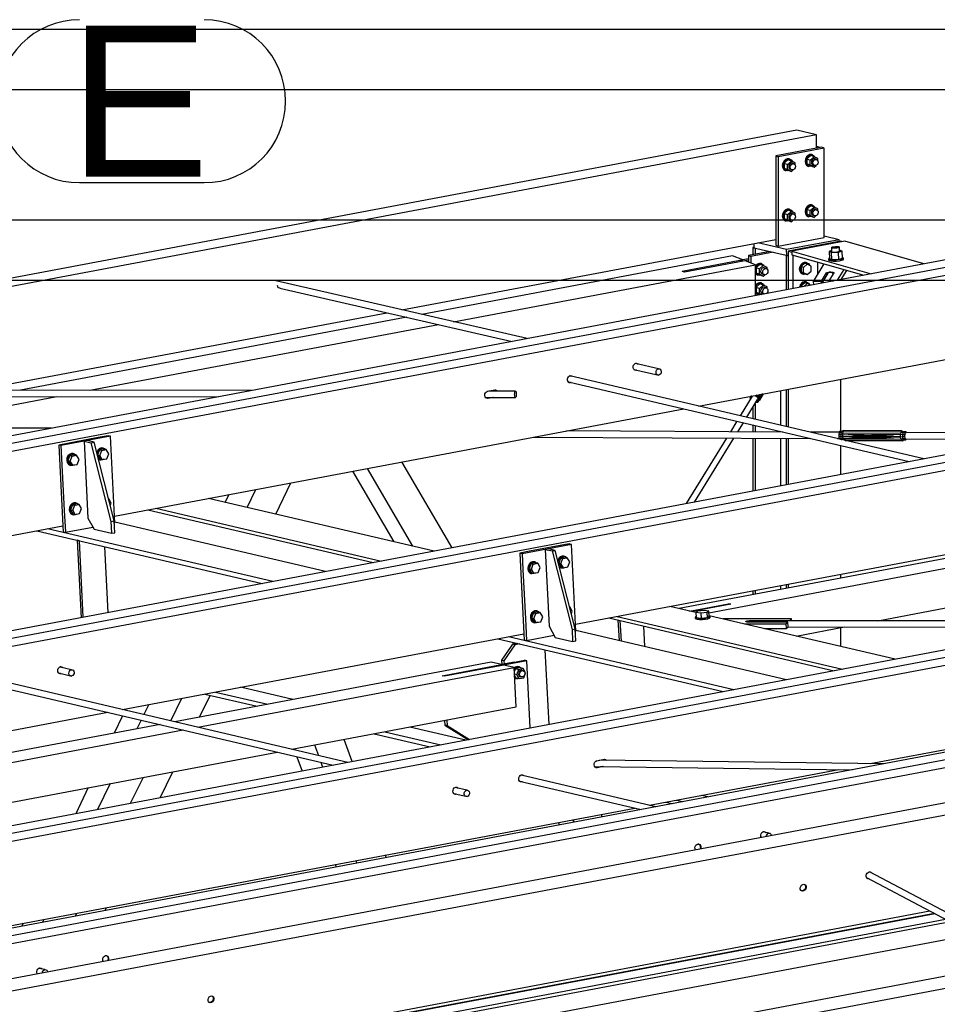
# Paper-space layout 'A0 Advance Steel' of a CAD drawing. Header units: millimetres. Extents: x -21 to 1320, y -7 to 928.
# Tile 68 of 134: x 919 to 949, y 186 to 219. Entities that reach past the tile are written whole.
import ezdxf

# ---------------------------------------------------------------- set-up
doc = ezdxf.new("R2010")
doc.units = ezdxf.units.MM
doc.layers.get('0').update_dxf_attribs({"linetype": 'CONTINUOUS'})
for name, color, linetype in [('AS_Belki', 145, 'CONTINUOUS'), ('AS_Blachy', 30, 'CONTINUOUS'), ('AS_Czesci specjalne', 31, 'CONTINUOUS'), ('AS_Siatki', 72, 'CONTINUOUS'), ('AS_Sruby', 9, 'CONTINUOUS')]:
    doc.layers.add(name, color=color, linetype=linetype)
doc.styles.add('Arial', font='arial.ttf', dxfattribs={"height": 150})

psp = doc.layouts.new('A0 Advance Steel')

# ---------------------------------------------------------------- linework, layer by layer
at = {"color": 3, "ltscale": 0.25}
for points in [[(626.671, 210.269), (626.671, 424.869), (970.271, 424.869), (970.271, 210.269), (626.671, 210.269)], [(628.671, 212.269), (628.671, 422.869), (968.271, 422.869), (968.271, 212.269), (628.671, 212.269)], [(615.595, 29.995), (615.595, 218.595), (1093.195, 218.595), (1093.195, 29.995), (615.595, 29.995)], [(617.595, 31.995), (617.595, 216.595), (1091.195, 216.595), (1091.195, 31.995), (617.595, 31.995)]]:
    psp.add_lwpolyline(points, dxfattribs=at)
at = {"layer": 'AS_Belki', "linetype": 'Continuous', "ltscale": 0.25}
for p, q in [((944.48, 215.245), (909.471, 208.649)), ((945.132, 215.092), (910.123, 208.496)), ((945.132, 215.092), (944.48, 215.245)), ((945.132, 214.652), (945.132, 215.092)), ((955.269, 212.056), (864.671, 194.988)), ((865.244, 194.854), (955.269, 211.814)), ((865.257, 194.593), (955.269, 211.551)), ((931.39, 209.291), (943.78, 211.626)), ((946.065, 211.567), (944.315, 211.237)), ((948.692, 210.817), (946.065, 211.567)), ((943.058, 211.365), (943.025, 211.359)), ((943.094, 211.342), (943.025, 211.359)), ((943.025, 211.359), (943.025, 211.119)), ((943.094, 211.342), (943.094, 211.132)), ((944.121, 211.102), (944.19, 211.085)), ((944.121, 211.102), (944.121, 209.956)), ((944.315, 211.237), (944.315, 211.122)), ((944.315, 211.237), (946.942, 210.488)), ((944.315, 211.122), (945.379, 210.818)), ((942.348, 211.079), (932.053, 209.139)), ((933.098, 208.9), (943.115, 210.787)), ((942.595, 210.929), (940.675, 210.567)), ((942.693, 210.947), (942.348, 211.079)), ((942.595, 210.929), (942.693, 210.947)), ((943.115, 210.787), (942.77, 210.918)), ((943.115, 209.767), (943.115, 210.787)), ((945.16, 210.88), (945.162, 210.466)), ((945.379, 210.818), (945.493, 210.786)), ((945.493, 210.786), (946.698, 210.442)), ((940.752, 210.538), (940.675, 210.567)), ((945.51, 210.511), (945.306, 210.179)), ((935.54, 208.339), (927.21, 210.25)), ((927.293, 210.028), (927.268, 210.096)), ((927.355, 210.01), (927.293, 210.028)), ((927.345, 210.012), (935.046, 208.246)), ((927.356, 210.01), (927.355, 210.01)), ((917.296, 206.636), (930.896, 209.198)), ((931.559, 209.046), (918.751, 206.633)), ((921.045, 206.629), (932.604, 208.806)), ((941.222, 206.107), (954.343, 208.579)), ((939.894, 207.341), (939.137, 207.515)), ((939.082, 207.321), (939.905, 207.132)), ((936.959, 206.9), (948.205, 204.265)), ((948.693, 204.356), (936.96, 207.106)), ((945.935, 205.236), (945.935, 206.995)), ((926.404, 206.618), (910.831, 206.649)), ((934.228, 206.594), (934.468, 206.64)), ((935.148, 206.601), (934.272, 206.603)), ((943.933, 206.618), (943.933, 205.472)), ((944.121, 206.654), (944.121, 205.428)), ((944.19, 206.667), (944.19, 205.412)), ((910.887, 206.44), (925.307, 206.412)), ((915.428, 205.571), (919.948, 206.422)), ((934.163, 206.394), (935.158, 206.392)), ((934.379, 206.394), (934.223, 206.364)), ((934.422, 206.394), (934.24, 206.359)), ((943.004, 206.436), (942.603, 205.784)), ((942.818, 205.734), (943.181, 206.324)), ((921.863, 202.46), (940.734, 206.016)), ((943.025, 206.07), (943.025, 205.685)), ((943.094, 206.182), (943.094, 205.669)), ((955.269, 205.595), (879.952, 191.406)), ((942.492, 205.604), (942.277, 205.254)), ((942.522, 205.253), (942.707, 205.553)), ((880.526, 191.272), (955.269, 205.353)), ((919.773, 205.369), (916.762, 205.384)), ((944.02, 205.245), (936.84, 205.282)), ((943.025, 205.479), (943.025, 205.25)), ((943.094, 205.463), (943.094, 205.25)), ((943.933, 205.266), (943.933, 205.246)), ((945.884, 205.236), (944.92, 205.241)), ((953.164, 205.199), (948.079, 205.225)), ((880.539, 191.011), (955.269, 205.09)), ((935.762, 205.079), (944.931, 205.032)), ((942.149, 205.046), (940.812, 202.872)), ((941.09, 202.924), (942.394, 205.045)), ((943.025, 205.042), (943.025, 203.289)), ((943.094, 205.041), (943.094, 203.302)), ((943.933, 205.037), (943.933, 203.46)), ((944.121, 205.036), (944.121, 203.495)), ((944.19, 205.036), (944.19, 203.508)), ((945.83, 205.027), (945.884, 205.027)), ((948.077, 205.016), (952.085, 204.995)), ((945.935, 203.837), (945.935, 204.796)), ((933.056, 201.41), (931.39, 204.255)), ((929.751, 203.946), (931.119, 201.61)), ((930.234, 204.037), (931.741, 201.465)), ((926.263, 202.748), (926.548, 203.343)), ((927.208, 202.527), (927.704, 203.561)), ((932.455, 201.297), (924.984, 203.048)), ((925.651, 203.174), (925.529, 202.92)), ((922.965, 202.668), (930.435, 200.917)), ((923.239, 202.72), (930.71, 200.968)), ((937.145, 198.878), (955.269, 202.293)), ((909.03, 200.042), (920.152, 202.138)), ((919.289, 201.975), (926.76, 200.224)), ((927.111, 200.29), (919.64, 202.041)), ((928.856, 200.619), (921.873, 202.256)), ((955.269, 202.162), (940.576, 199.394)), ((941.568, 199.257), (955.269, 201.839)), ((945.935, 200.403), (945.935, 200.534)), ((947.163, 198.994), (955.269, 200.521)), ((943.094, 199.999), (943.094, 199.868)), ((943.933, 200.157), (943.933, 200.026)), ((944.121, 200.193), (944.121, 200.061)), ((944.19, 200.206), (944.19, 200.074)), ((943.025, 199.986), (943.025, 199.855)), ((941.136, 199.262), (940.266, 199.466)), ((940.92, 199.313), (942.212, 199.556)), ((942.289, 199.538), (940.996, 199.295)), ((942.212, 199.556), (942.289, 199.538)), ((955.269, 199.134), (895.234, 187.824)), ((938.246, 199.086), (945.717, 197.335)), ((938.521, 199.138), (945.991, 197.387)), ((947.736, 197.715), (941.573, 199.16)), ((895.807, 187.69), (955.269, 198.892)), ((954.518, 198.993), (942.916, 198.994)), ((944.187, 198.785), (953.41, 198.784)), ((944.457, 198.484), (946.055, 198.785)), ((945.935, 198.137), (945.935, 198.762)), ((895.821, 187.429), (955.269, 198.629)), ((922.13, 196.05), (935.434, 198.556)), ((934.571, 198.393), (942.042, 196.642)), ((942.392, 196.708), (934.922, 198.46)), ((944.137, 197.037), (937.155, 198.674)), ((920.437, 197.369), (920.06, 197.457)), ((934.349, 197.618), (923.865, 195.643)), ((924.629, 195.464), (935.113, 197.439)), ((934.769, 197.52), (932.806, 197.15)), ((934.692, 197.537), (934.349, 197.618)), ((935.113, 197.439), (934.769, 197.52)), ((935.18, 196.134), (935.113, 197.439)), ((920.01, 197.262), (920.448, 197.16)), ((932.729, 197.168), (933.737, 197.357)), ((932.806, 197.15), (932.729, 197.168)), ((917.829, 196.851), (929.113, 194.207)), ((929.601, 194.299), (917.878, 197.046)), ((927.774, 196.379), (926.039, 196.786)), ((923.735, 195.673), (924.1, 196.421)), ((924.687, 195.798), (925.04, 196.52)), ((924.857, 196.563), (926.592, 196.157)), ((925.208, 196.629), (926.942, 196.223)), ((923.004, 196.214), (922.842, 195.883)), ((927.746, 194.733), (935.18, 196.134)), ((902.499, 192.351), (921.642, 195.958)), ((922.135, 195.842), (921.858, 195.265)), ((922.244, 196.071), (922.224, 196.028)), ((955.269, 195.742), (903.257, 185.944)), ((903.83, 185.809), (955.269, 195.5)), ((923.377, 195.551), (904.234, 191.944)), ((922.751, 195.698), (922.609, 195.406)), ((933.51, 195.035), (931.655, 195.47)), ((903.844, 185.548), (955.269, 195.237)), ((904.998, 191.765), (924.141, 195.372)), ((930.473, 195.247), (932.327, 194.812)), ((930.823, 195.313), (932.678, 194.878)), ((928.498, 194.875), (928.622, 194.528)), ((929.741, 194.325), (929.48, 195.06)), ((946.908, 194.257), (950.716, 194.974)), ((908.114, 191.035), (927.258, 194.641)), ((927.819, 194.747), (927.831, 194.713)), ((927.911, 194.488), (928.08, 194.012)), ((928.702, 194.303), (928.76, 194.14)), ((937.784, 194.164), (946.314, 194.055)), ((938.037, 194.161), (937.848, 194.125)), ((937.853, 194.355), (938.093, 194.401)), ((938.077, 194.16), (937.865, 194.12)), ((947.353, 194.251), (937.936, 194.371)), ((955.269, 194.063), (906.355, 184.848)), ((922.399, 192.942), (922.821, 193.805)), ((923.38, 193.127), (923.803, 193.99)), ((939.805, 192.829), (935.341, 193.875)), ((939.593, 192.879), (945.869, 194.061)), ((955.269, 193.653), (906.928, 184.545)), ((921.725, 193.599), (921.302, 192.735)), ((935.292, 193.68), (939.317, 192.737)), ((920.993, 193.461), (920.579, 192.599)), ((933.111, 193.269), (933.548, 193.167)), ((933.538, 193.376), (933.16, 193.464)), ((941.533, 193.155), (941.321, 193.204)), ((939.598, 192.88), (939.614, 192.874)), ((940.139, 192.981), (940.35, 192.932)), ((940.489, 193.047), (940.701, 192.998)), ((915.599, 188.358), (939.105, 192.787)), ((938.007, 192.58), (938.007, 192.49)), ((939.235, 192.756), (939.235, 192.722)), ((936.566, 192.308), (936.613, 192.228)), ((937.049, 192.399), (937.096, 192.319)), ((943.551, 191.951), (943.364, 191.995)), ((930.874, 191.147), (930.844, 191.23)), ((929.183, 190.917), (929.213, 190.834)), ((929.863, 191.045), (929.893, 190.962)), ((952.369, 187.773), (946.883, 190.667)), ((946.793, 190.48), (952.042, 187.712)), ((920.571, 189.205), (920.619, 189.304)), ((921.553, 189.39), (921.601, 189.489)), ((925.218, 184.918), (948.885, 189.377)), ((949.04, 189.295), (925.373, 184.836)), ((949.059, 189.285), (925.392, 184.826)), ((918.838, 188.968), (918.791, 188.87)), ((919.523, 189.097), (919.475, 188.999)), ((925.739, 184.643), (949.406, 189.102)), ((949.577, 189.012), (925.91, 184.553)), ((926.674, 184.15), (950.341, 188.609)), ((955.269, 188.32), (914.378, 180.616)), ((955.269, 187.91), (914.951, 180.314)), ((919.557, 187.431), (919.37, 187.474))]:
    psp.add_line(p, q, dxfattribs=at)
at = {"layer": 'AS_Belki', "linetype": 'Continuous', "ltscale": 0.25, "extrusion": (0.572912, -0.131385, 0.809018)}
psp.add_circle((412.085, -703.68, 511.251), 0.107, dxfattribs=at)
at = {"layer": 'AS_Belki', "linetype": 'Continuous', "ltscale": 0.25, "extrusion": (0.967187, -0.001899, 0.254057)}
psp.add_circle((208.332, -237.479, 904.076), 0.107, dxfattribs=at)
at = {"layer": 'AS_Belki', "linetype": 'Continuous', "ltscale": 0.25, "extrusion": (0.573065, -0.134322, 0.808427)}
for centre in [(402.111, -688.082, 500.976), (401.213, -699.13, 509.02)]:
    psp.add_circle(centre, 0.107, dxfattribs=at)
at = {"layer": 'AS_Belki', "linetype": 'Continuous', "ltscale": 0.25, "extrusion": (0.573065, -0.302263, 0.761731)}
for centre in [(608.912, -568.918, 483.896), (596.482, -557.006, 473.764)]:
    psp.add_circle(centre, 0.12, dxfattribs=at)
at = {"layer": 'AS_Belki', "linetype": 'Continuous', "ltscale": 0.25, "extrusion": (-0.12484, -0.202998, 0.971188)}
psp.add_arc((695.226, 655.162, -160.766), 0.107, 55.8288, 168.7455, dxfattribs=at)
at = {"layer": 'AS_Belki', "linetype": 'Continuous', "ltscale": 0.25, "extrusion": (-0.573065, 0.134322, -0.808427)}
for centre, radius, start, end in [((-416.253, -700.938, -510.336), 0.12, 328.4976, 207.4636), ((-416.253, -700.922, -510.325), 0.12, 171.1627, 207.5211), ((-416.253, -700.922, -510.325), 0.12, 328.5679, 339.574), ((-415.355, -699.297, -509.142), 0.12, 325.8103, 205.4538), ((-415.355, -699.281, -509.13), 0.12, 325.8103, 339.574), ((-415.355, -699.281, -509.13), 0.12, 171.1627, 205.4538), ((-414.228, -697.238, -507.642), 0.12, 340.3237, 160.3237), ((-414.327, -697.402, -507.762), 0.12, 170.3273, 216.7529), ((-414.327, -697.418, -507.773), 0.12, 160.3237, 214.1619), ((-402.111, -687.781, -500.757), 0.12, 331.6116, 210.2695), ((-402.111, -687.765, -500.745), 0.12, 171.1627, 210.2694), ((-402.111, -687.765, -500.745), 0.12, 331.6116, 339.574), ((-403.139, -702.349, -511.363), 0.12, 340.3237, 160.3237), ((-403.238, -702.513, -511.483), 0.12, 170.3272, 213.7715), ((-403.238, -702.529, -511.495), 0.12, 160.3237, 211.3503), ((-402.111, -700.47, -509.995), 0.12, 331.6116, 210.2696), ((-402.111, -700.454, -509.984), 0.12, 171.1627, 210.2695), ((-401.213, -698.829, -508.8), 0.12, 331.6116, 210.2696), ((-401.213, -698.813, -508.789), 0.12, 171.1627, 210.2695), ((-402.111, -700.454, -509.984), 0.12, 331.6116, 339.5739), ((-401.213, -698.813, -508.789), 0.12, 331.6116, 339.5739), ((-402.111, -707.131, -514.845), 0.12, 35.9982, 210.2695), ((-402.111, -707.116, -514.834), 0.12, 171.1627, 210.2696), ((-402.111, -707.274, -514.949), 0.107, 75.7087, 244.9387), ((-401.213, -705.49, -513.651), 0.12, 35.9982, 284.6492), ((-401.213, -705.475, -513.639), 0.12, 171.1627, 288.9507), ((-393.132, -690.721, -502.897), 0.12, 35.9982, 284.6492), ((-393.132, -690.705, -502.886), 0.12, 171.1627, 288.9507), ((-392.234, -689.08, -501.703), 0.12, 35.9982, 210.2696), ((-392.234, -689.064, -501.691), 0.12, 171.1627, 210.2696), ((-392.234, -689.223, -501.807), 0.107, 75.7086, 244.9387)]:
    psp.add_arc(centre, radius, start, end, dxfattribs=at)
at = {"layer": 'AS_Belki', "linetype": 'Continuous', "ltscale": 0.25, "extrusion": (0.573065, -0.134322, 0.808427)}
psp.add_arc((415.363, -699.281, 509.13), 0.107, 155.1573, 199.6763, dxfattribs=at)
at = {"layer": 'AS_Belki', "linetype": 'Continuous', "ltscale": 0.25, "extrusion": (0.969309, -0.000107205, 0.245844)}
psp.add_arc((198.994, -231.807, 913.962), 0.107, 11.7964, 59.1772, dxfattribs=at)
at = {"layer": 'AS_Belki', "linetype": 'Continuous', "ltscale": 0.25, "extrusion": (-0.573065, 0.302263, -0.761731)}
for centre, start, end in [((-610.293, -570.242, -485.021), 331.5471, 204.0752), ((-610.293, -570.225, -485.008), 196.5308, 204.0752), ((-608.912, -568.902, -483.882), 196.5308, 2.6224), ((-610.293, -570.225, -485.008), 331.5472, 2.6224), ((-596.482, -556.989, -473.75), 196.5308, 2.6224)]:
    psp.add_arc(centre, 0.12, start, end, dxfattribs=at)
at = {"layer": 'AS_Blachy', "linetype": 'Continuous', "ltscale": 0.25}
for p, q in [((945.257, 214.675), (945.132, 214.704)), ((945.305, 214.684), (945.132, 214.652)), ((945.382, 214.655), (945.305, 214.684)), ((944.085, 214.454), (943.78, 214.397)), ((943.78, 214.397), (943.857, 214.368)), ((943.78, 214.397), (943.78, 211.433)), ((945.382, 214.655), (943.857, 214.368)), ((943.857, 214.368), (943.857, 211.404)), ((944.838, 214.596), (944.085, 214.454)), ((945.132, 214.652), (944.838, 214.596)), ((945.132, 214.658), (945.148, 214.655)), ((945.382, 211.691), (945.382, 214.655)), ((943.052, 211.489), (943.059, 211.351)), ((944.142, 211.29), (943.187, 211.514)), ((943.78, 211.433), (943.857, 211.404)), ((943.857, 211.404), (945.382, 211.691)), ((945.887, 211.619), (944.142, 211.29)), ((945.935, 211.566), (944.19, 211.237)), ((945.887, 211.619), (945.382, 211.737)), ((945.89, 211.557), (945.887, 211.619)), ((945.976, 211.55), (945.935, 211.566)), ((943.592, 211.226), (942.882, 211.092)), ((942.882, 211.092), (942.959, 211.063)), ((942.882, 211.092), (942.882, 210.875)), ((943.696, 211.201), (942.959, 211.063)), ((943.059, 211.351), (944.121, 211.102)), ((944.121, 211.102), (944.152, 211.094)), ((944.152, 211.094), (944.142, 211.29)), ((944.152, 211.094), (944.19, 211.101)), ((944.315, 211.19), (944.19, 211.237)), ((944.19, 211.237), (944.19, 209.969)), ((944.344, 211.113), (944.344, 209.998)), ((942.882, 210.939), (940.752, 210.538)), ((942.693, 210.947), (942.595, 210.929)), ((942.882, 210.983), (942.693, 210.947)), ((942.959, 211.063), (942.959, 210.846)), ((945.379, 210.818), (945.022, 210.237)), ((940.752, 210.538), (940.675, 210.567)), ((945.299, 210.244), (945.467, 210.517)), ((945.473, 210.451), (945.467, 210.517)), ((945.467, 210.517), (945.471, 210.447)), ((945.705, 210.523), (945.537, 210.25)), ((945.705, 210.523), (945.703, 210.52)), ((945.827, 210.278), (946.043, 210.628)), ((945.946, 210.3), (946.132, 210.603)), ((946.622, 210.463), (946.624, 210.428)), ((946.69, 210.44), (946.69, 210.444)), ((945.022, 210.237), (945.299, 210.244)), ((945.022, 210.237), (945.027, 210.127)), ((945.302, 210.179), (945.299, 210.244)), ((945.537, 210.25), (945.7, 210.254)), ((945.537, 210.25), (945.538, 210.223)), ((921.324, 205.06), (920.015, 204.814)), ((920.855, 204.939), (920.091, 204.796)), ((920.964, 204.96), (920.855, 204.939)), ((920.964, 204.96), (920.855, 204.939)), ((920.855, 204.939), (920.985, 202.394)), ((920.855, 204.939), (921.084, 204.886)), ((921.727, 205.104), (920.964, 204.96)), ((921.193, 204.906), (920.964, 204.96)), ((921.084, 204.886), (921.193, 204.906)), ((921.855, 202.301), (921.193, 204.906)), ((921.651, 205.122), (921.324, 205.06)), ((921.727, 205.104), (921.651, 205.122)), ((921.874, 202.232), (921.727, 205.104)), ((920.015, 204.814), (920.152, 202.138)), ((920.091, 204.796), (920.015, 204.814)), ((920.091, 204.796), (920.202, 202.642)), ((921.084, 204.886), (921.746, 202.281)), ((920.202, 202.642), (920.239, 201.924)), ((920.985, 202.394), (921.193, 202.023)), ((921.746, 202.281), (921.855, 202.301)), ((921.875, 201.91), (921.855, 202.301)), ((920.152, 202.138), (920.162, 201.942)), ((920.239, 201.924), (921.152, 202.096)), ((921.193, 202.023), (921.766, 201.889)), ((921.746, 202.281), (921.766, 201.889)), ((921.859, 202.229), (921.874, 202.232)), ((920.162, 201.942), (920.239, 201.924)), ((920.624, 201.663), (920.755, 199.093)), ((920.7, 201.645), (920.624, 201.663)), ((920.83, 199.107), (920.7, 201.645)), ((921.766, 201.889), (921.875, 201.91)), ((921.659, 199.263), (921.547, 201.446)), ((937.009, 201.522), (935.373, 201.214)), ((936.933, 201.54), (935.624, 201.293)), ((936.246, 201.378), (936.137, 201.358)), ((936.137, 201.358), (936.267, 198.812)), ((936.137, 201.358), (936.366, 201.304)), ((936.475, 201.324), (936.246, 201.378)), ((936.366, 201.304), (936.475, 201.324)), ((936.366, 201.304), (937.028, 198.699)), ((937.137, 198.719), (936.475, 201.324)), ((937.009, 201.522), (936.933, 201.54)), ((937.156, 198.651), (937.009, 201.522)), ((935.624, 201.293), (935.297, 201.232)), ((935.297, 201.232), (935.434, 198.556)), ((935.373, 201.214), (935.297, 201.232)), ((935.373, 201.214), (935.4, 200.692)), ((935.4, 200.692), (935.483, 199.06)), ((940.92, 199.313), (942.212, 199.556)), ((942.289, 199.538), (942.212, 199.556)), ((935.483, 199.06), (935.52, 198.342)), ((944.306, 199.05), (942.042, 199.05)), ((944.241, 198.994), (944.306, 199.05)), ((944.309, 198.994), (944.306, 199.05)), ((936.267, 198.812), (936.475, 198.441)), ((937.028, 198.699), (937.137, 198.719)), ((937.028, 198.699), (937.048, 198.307)), ((937.157, 198.328), (937.137, 198.719)), ((938.552, 199.014), (938.586, 198.338)), ((938.663, 198.32), (938.628, 198.996)), ((939.443, 198.138), (939.408, 198.814)), ((942.74, 198.886), (944.114, 198.886)), ((944.181, 198.943), (942.876, 198.944)), ((942.877, 198.944), (942.876, 198.944)), ((943.409, 198.73), (944.122, 198.73)), ((944.114, 198.886), (944.181, 198.943)), ((944.114, 198.886), (944.122, 198.73)), ((944.122, 198.73), (944.189, 198.787)), ((944.189, 198.787), (944.181, 198.943)), ((935.434, 198.556), (935.444, 198.36)), ((935.52, 198.342), (936.434, 198.514)), ((936.475, 198.441), (937.048, 198.307)), ((937.14, 198.648), (937.156, 198.651)), ((935.014, 198.152), (934.696, 197.682)), ((935.13, 198.193), (934.772, 197.664)), ((935.054, 198.211), (935.014, 198.152)), ((935.218, 198.242), (935.054, 198.211)), ((935.13, 198.193), (935.054, 198.211)), ((935.294, 198.224), (935.13, 198.193)), ((935.444, 198.36), (935.52, 198.342)), ((937.048, 198.307), (937.157, 198.328)), ((936.268, 195.555), (936.141, 198.025)), ((920.084, 197.462), (920.066, 197.462)), ((932.729, 197.168), (934.692, 197.537)), ((935.532, 197.663), (932.806, 197.15)), ((935.117, 197.617), (934.692, 197.537)), ((934.696, 197.682), (934.703, 197.539)), ((934.772, 197.664), (934.696, 197.682)), ((934.772, 197.664), (934.778, 197.554)), ((935.117, 197.617), (935.456, 197.681)), ((935.532, 197.663), (935.456, 197.681)), ((935.646, 195.438), (935.532, 197.663)), ((932.806, 197.15), (932.729, 197.168)), ((932.805, 195.686), (932.813, 195.536)), ((932.813, 195.536), (933.593, 195.051)), ((932.889, 195.518), (932.813, 195.536)), ((932.88, 195.701), (932.889, 195.518)), ((932.889, 195.518), (933.629, 195.058))]:
    psp.add_line(p, q, dxfattribs=at)
at = {"layer": 'AS_Blachy', "linetype": 'Continuous', "ltscale": 0.25, "extrusion": (0.050151, -0.978886, -0.19816)}
for centre, start, end in [((955.119, -32.075, -158.653), 187.7686, 267.3805), ((955.119, -32.075, -158.653), 270.2883, 7.7559), ((951.85, -29.816, -147.48), 104.5323, 275.8472)]:
    psp.add_arc(centre, 0.12, start, end, dxfattribs=at)
at = {"layer": 'AS_Czesci specjalne', "linetype": 'Continuous', "ltscale": 0.25}
for p, q in [((942.939, 206.431), (942.927, 206.375)), ((942.927, 206.375), (942.94, 206.333)), ((942.927, 206.375), (942.946, 206.365)), ((942.957, 206.415), (942.943, 206.349)), ((942.943, 206.349), (942.946, 206.341)), ((942.98, 206.439), (942.957, 206.415)), ((942.966, 206.428), (942.957, 206.415)), ((942.961, 206.435), (942.966, 206.428)), ((942.975, 206.438), (942.966, 206.428)), ((942.97, 206.38), (942.975, 206.405)), ((942.975, 206.405), (943.012, 206.445)), ((943.087, 206.459), (943.126, 206.45)), ((943.117, 206.221), (943.182, 206.24)), ((943.126, 206.45), (943.17, 206.41)), ((943.126, 206.234), (943.147, 206.241)), ((943.135, 206.467), (943.133, 206.467)), ((943.135, 206.467), (943.136, 206.468)), ((943.186, 206.42), (943.135, 206.467)), ((943.175, 206.299), (943.146, 206.268)), ((943.147, 206.241), (943.193, 206.29)), ((943.153, 206.471), (943.194, 206.434)), ((943.158, 206.253), (943.182, 206.24)), ((943.17, 206.41), (943.187, 206.355)), ((943.187, 206.355), (943.175, 206.299)), ((943.182, 206.24), (943.239, 206.301)), ((943.186, 206.42), (943.194, 206.434)), ((943.207, 206.355), (943.186, 206.42)), ((943.193, 206.29), (943.207, 206.355)), ((943.193, 206.29), (943.201, 206.303)), ((943.194, 206.434), (943.231, 206.464)), ((943.194, 206.434), (943.216, 206.369)), ((943.216, 206.369), (943.201, 206.303)), ((943.201, 206.303), (943.239, 206.301)), ((943.207, 206.355), (943.216, 206.369)), ((943.211, 206.482), (943.231, 206.464)), ((943.216, 206.369), (943.257, 206.383)), ((943.231, 206.464), (943.255, 206.49)), ((943.231, 206.464), (943.252, 206.49)), ((943.231, 206.464), (943.251, 206.49)), ((943.246, 206.489), (943.231, 206.464)), ((943.231, 206.464), (943.257, 206.383)), ((943.239, 206.301), (943.369, 206.512)), ((943.239, 206.301), (943.362, 206.511)), ((943.361, 206.51), (943.239, 206.301)), ((943.357, 206.51), (943.239, 206.301)), ((943.257, 206.383), (943.239, 206.301)), ((943.257, 206.383), (943.35, 206.508)), ((943.257, 206.383), (943.342, 206.507)), ((943.257, 206.383), (943.332, 206.505)), ((943.322, 206.503), (943.257, 206.383)), ((943.315, 206.502), (943.257, 206.383)), ((945.881, 205.231), (945.871, 205.173)), ((945.898, 205.262), (945.881, 205.231)), ((945.945, 205.23), (945.881, 205.231)), ((945.962, 205.262), (945.898, 205.262)), ((945.945, 205.23), (945.935, 205.173)), ((945.945, 205.23), (945.962, 205.262)), ((945.945, 205.23), (946.004, 205.255)), ((946.024, 205.294), (945.962, 205.262)), ((946.004, 205.255), (945.991, 205.183)), ((946.024, 205.294), (946.004, 205.255)), ((947.93, 205.245), (946.004, 205.255)), ((947.951, 205.284), (946.024, 205.294)), ((947.93, 205.245), (947.917, 205.173)), ((947.951, 205.284), (947.93, 205.245)), ((948, 205.22), (947.93, 205.245)), ((948.017, 205.251), (947.951, 205.284)), ((947.974, 205.279), (947.951, 205.284)), ((948.028, 205.251), (947.974, 205.279)), ((947.99, 205.162), (948, 205.22)), ((948.017, 205.251), (948, 205.22)), ((948.065, 205.22), (948, 205.22)), ((948.081, 205.251), (948.017, 205.251)), ((948.065, 205.22), (948.054, 205.162)), ((948.081, 205.251), (948.065, 205.22)), ((948.068, 205.205), (948.082, 205.231)), ((948.1, 205.247), (948.081, 205.251)), ((948.081, 205.228), (948.098, 205.228)), ((948.082, 205.231), (948.098, 205.228)), ((948.098, 205.228), (948.099, 205.225)), ((948.109, 205.225), (948.1, 205.247)), ((945.871, 205.173), (945.869, 205.104)), ((945.869, 205.104), (945.877, 205.043)), ((945.869, 205.104), (945.933, 205.104)), ((945.871, 205.173), (945.935, 205.173)), ((945.877, 205.043), (945.889, 205.014)), ((945.877, 205.043), (945.942, 205.042)), ((945.928, 205.005), (945.957, 205.004)), ((945.935, 205.173), (945.933, 205.104)), ((945.933, 205.104), (945.942, 205.042)), ((945.933, 205.104), (945.989, 205.097)), ((945.935, 205.173), (945.991, 205.183)), ((945.942, 205.042), (945.957, 205.004)), ((945.942, 205.042), (945.999, 205.02)), ((945.944, 205.001), (945.964, 205.001)), ((945.957, 205.004), (945.98, 204.992)), ((945.991, 205.183), (945.989, 205.097)), ((946.915, 205.13), (945.989, 205.097)), ((946.904, 205.112), (945.989, 205.097)), ((945.989, 205.097), (945.999, 205.02)), ((945.989, 205.097), (946.919, 205.056)), ((945.989, 205.097), (946.906, 205.072)), ((945.989, 205.097), (946.901, 205.092)), ((945.991, 205.183), (946.915, 205.13)), ((945.991, 205.183), (946.932, 205.142)), ((945.991, 205.183), (946.952, 205.146)), ((947.917, 205.173), (945.991, 205.183)), ((946.919, 205.056), (945.999, 205.02)), ((946.937, 205.045), (945.999, 205.02)), ((945.999, 205.02), (946.957, 205.041)), ((945.999, 205.02), (946.013, 204.985)), ((945.999, 205.02), (947.926, 205.01)), ((946.066, 204.972), (947.945, 204.963)), ((946.086, 204.967), (947.968, 204.958)), ((946.901, 205.092), (946.904, 205.112)), ((946.901, 205.092), (946.915, 205.103)), ((946.906, 205.072), (946.901, 205.092)), ((946.904, 205.112), (946.915, 205.13)), ((946.904, 205.112), (946.918, 205.123)), ((946.915, 205.103), (946.904, 205.112)), ((946.906, 205.072), (946.915, 205.103)), ((946.92, 205.083), (946.906, 205.072)), ((946.906, 205.072), (946.919, 205.056)), ((946.915, 205.13), (946.932, 205.142)), ((946.918, 205.123), (946.915, 205.13)), ((946.915, 205.103), (946.918, 205.123)), ((946.92, 205.083), (946.915, 205.103)), ((946.99, 205.111), (946.916, 205.11)), ((946.916, 205.098), (947.002, 205.099)), ((946.917, 205.114), (946.99, 205.111)), ((947.003, 205.094), (946.917, 205.094)), ((946.918, 205.123), (946.929, 205.139)), ((946.918, 205.091), (947.004, 205.091)), ((946.919, 205.056), (946.92, 205.083)), ((946.934, 205.067), (946.919, 205.056)), ((946.919, 205.056), (946.937, 205.045)), ((946.934, 205.067), (946.92, 205.083)), ((946.923, 205.13), (946.979, 205.129)), ((946.932, 205.142), (946.952, 205.146)), ((946.937, 205.045), (946.934, 205.067)), ((946.952, 205.057), (946.934, 205.067)), ((946.937, 205.045), (946.952, 205.057)), ((946.973, 205.053), (946.937, 205.045)), ((946.957, 205.041), (946.937, 205.045)), ((947.917, 205.173), (946.952, 205.146)), ((946.952, 205.146), (946.972, 205.141)), ((946.973, 205.053), (946.952, 205.057)), ((946.992, 205.057), (946.957, 205.041)), ((946.957, 205.041), (946.973, 205.053)), ((946.976, 205.045), (946.957, 205.041)), ((946.957, 205.041), (947.926, 205.01)), ((946.972, 205.141), (947.917, 205.173)), ((946.972, 205.141), (946.988, 205.129)), ((946.992, 205.057), (946.973, 205.053)), ((946.992, 205.057), (946.976, 205.045)), ((946.992, 205.056), (946.976, 205.045)), ((946.976, 205.045), (947.926, 205.01)), ((946.979, 205.129), (946.977, 205.137)), ((946.979, 205.129), (946.984, 205.132)), ((946.99, 205.111), (946.979, 205.129)), ((946.99, 205.126), (946.979, 205.129)), ((946.988, 205.129), (947.917, 205.173)), ((946.988, 205.129), (946.999, 205.112)), ((947.916, 205.087), (946.988, 205.129)), ((946.99, 205.111), (946.996, 205.116)), ((947.001, 205.102), (946.99, 205.111)), ((946.992, 205.056), (947.916, 205.087)), ((947.001, 205.072), (946.992, 205.056)), ((946.993, 205.058), (946.992, 205.057)), ((946.992, 205.056), (946.992, 205.057)), ((946.992, 205.056), (947.926, 205.01)), ((946.999, 205.112), (947.004, 205.091)), ((947.916, 205.087), (946.999, 205.112)), ((947.004, 205.091), (947.001, 205.072)), ((947.001, 205.072), (947.916, 205.087)), ((947.004, 205.091), (947.916, 205.087)), ((947.916, 205.087), (947.917, 205.173)), ((947.916, 205.087), (947.989, 205.093)), ((947.926, 205.01), (947.916, 205.087)), ((947.917, 205.173), (947.99, 205.162)), ((947.926, 205.01), (947.997, 205.032)), ((947.926, 205.01), (947.945, 204.963)), ((947.945, 204.963), (948.012, 204.994)), ((947.945, 204.963), (947.968, 204.958)), ((947.968, 204.958), (948.031, 204.99)), ((947.989, 205.093), (947.99, 205.162)), ((947.997, 205.032), (947.989, 205.093)), ((947.989, 205.093), (948.053, 205.093)), ((947.99, 205.162), (948.054, 205.162)), ((947.997, 205.032), (948.012, 204.994)), ((947.997, 205.032), (948.061, 205.031)), ((948.012, 204.994), (948.031, 204.99)), ((948.012, 204.994), (948.076, 204.994)), ((948.031, 204.99), (948.095, 204.99)), ((948.054, 205.162), (948.053, 205.093)), ((948.053, 205.093), (948.061, 205.031)), ((948.058, 205.097), (948.059, 205.156)), ((948.065, 205.045), (948.058, 205.097)), ((948.059, 205.156), (948.068, 205.205)), ((948.061, 205.031), (948.076, 204.994)), ((948.078, 205.013), (948.065, 205.045)), ((948.076, 204.994), (948.095, 204.99)), ((948.094, 205.009), (948.078, 205.013)), ((948.097, 205.016), (948.094, 205.009)), ((948.095, 204.99), (948.109, 205.016))]:
    psp.add_line(p, q, dxfattribs=at)
at = {"layer": 'AS_Siatki', "color": 20, "linetype": 'Continuous', "ltscale": 0.25}
psp.add_line((920.705, 213.508), (924.836, 213.508), dxfattribs=at)
for centre, start, end in [((920.705, 216.208), 90, 270), ((924.836, 216.208), 270, 90)]:
    psp.add_arc(centre, 2.7, start, end, dxfattribs=at)
at = {"layer": 'AS_Sruby', "linetype": 'Continuous', "ltscale": 0.25}
for p, q in [((944.938, 214.409), (944.811, 214.299)), ((944.925, 214.256), (945.051, 214.366)), ((945.051, 214.366), (944.938, 214.409)), ((945, 214.427), (944.977, 214.436)), ((945.178, 214.304), (945.051, 214.366)), ((944.185, 214.267), (944.059, 214.157)), ((944.059, 214.157), (944.172, 214.114)), ((944.059, 214.157), (944.059, 213.986)), ((944.172, 214.114), (944.299, 214.224)), ((944.172, 213.942), (944.172, 214.114)), ((944.299, 214.224), (944.185, 214.267)), ((944.248, 214.285), (944.225, 214.294)), ((944.425, 214.162), (944.299, 214.224)), ((944.38, 214.135), (944.332, 214.153)), ((944.425, 214.091), (944.425, 214.162)), ((944.811, 214.299), (944.925, 214.256)), ((944.811, 214.299), (944.811, 214.127)), ((944.811, 214.127), (944.938, 214.065)), ((944.925, 214.084), (944.811, 214.127)), ((944.852, 214.056), (944.875, 214.047)), ((944.925, 214.084), (944.925, 214.256)), ((945.051, 214.022), (944.925, 214.084)), ((944.938, 214.065), (945.051, 214.022)), ((945.018, 214.093), (945.065, 214.075)), ((945.051, 214.022), (945.12, 214.082)), ((945.132, 214.277), (945.085, 214.295)), ((945.162, 214.119), (945.178, 214.132)), ((945.178, 214.233), (945.178, 214.304)), ((945.178, 214.132), (945.178, 214.148)), ((944.059, 213.986), (944.185, 213.924)), ((944.059, 213.986), (944.172, 213.942)), ((944.1, 213.914), (944.123, 213.906)), ((944.299, 213.88), (944.172, 213.942)), ((944.185, 213.924), (944.299, 213.88)), ((944.265, 213.951), (944.313, 213.933)), ((944.299, 213.88), (944.368, 213.94)), ((944.41, 213.977), (944.425, 213.99)), ((944.425, 213.99), (944.425, 214.006)), ((944.938, 212.742), (944.811, 212.633)), ((945.051, 212.699), (944.938, 212.742)), ((945, 212.76), (944.977, 212.769)), ((944.185, 212.601), (944.059, 212.491)), ((944.059, 212.491), (944.172, 212.448)), ((944.059, 212.491), (944.059, 212.319)), ((944.172, 212.448), (944.299, 212.557)), ((944.172, 212.276), (944.172, 212.448)), ((944.299, 212.557), (944.185, 212.601)), ((944.248, 212.619), (944.225, 212.627)), ((944.425, 212.495), (944.299, 212.557)), ((944.38, 212.469), (944.332, 212.487)), ((944.425, 212.425), (944.425, 212.495)), ((944.811, 212.633), (944.925, 212.589)), ((944.811, 212.633), (944.811, 212.461)), ((944.811, 212.461), (944.938, 212.399)), ((944.925, 212.418), (944.811, 212.461)), ((944.925, 212.589), (945.051, 212.699)), ((944.925, 212.418), (944.925, 212.589)), ((945.051, 212.356), (944.925, 212.418)), ((944.938, 212.399), (945.051, 212.356)), ((945.018, 212.426), (945.065, 212.408)), ((945.178, 212.637), (945.051, 212.699)), ((945.051, 212.356), (945.12, 212.416)), ((945.132, 212.61), (945.085, 212.629)), ((945.162, 212.452), (945.178, 212.465)), ((945.178, 212.567), (945.178, 212.637)), ((945.178, 212.465), (945.178, 212.482)), ((944.059, 212.319), (944.185, 212.257)), ((944.059, 212.319), (944.172, 212.276)), ((944.1, 212.248), (944.123, 212.239)), ((944.299, 212.214), (944.172, 212.276)), ((944.185, 212.257), (944.299, 212.214)), ((944.265, 212.284), (944.313, 212.266)), ((944.299, 212.214), (944.368, 212.274)), ((944.41, 212.31), (944.425, 212.323)), ((944.425, 212.323), (944.425, 212.34)), ((944.852, 212.39), (944.875, 212.381)), ((945.631, 211.255), (945.547, 211.228)), ((945.547, 211.228), (945.559, 210.994)), ((945.632, 211.193), (945.547, 211.228)), ((945.625, 211.361), (945.632, 211.231)), ((945.849, 211.198), (945.632, 211.193)), ((945.644, 210.958), (945.632, 211.193)), ((945.982, 211.239), (945.849, 211.198)), ((945.849, 211.198), (945.861, 210.963)), ((945.896, 211.237), (945.89, 211.367)), ((945.897, 211.275), (945.894, 211.275)), ((945.982, 211.239), (945.897, 211.275)), ((945.994, 211.004), (945.982, 211.239)), ((943.254, 210.801), (943.128, 210.692)), ((943.368, 210.758), (943.254, 210.801)), ((943.317, 210.819), (943.294, 210.828)), ((944.749, 210.836), (944.622, 210.726)), ((944.699, 210.697), (944.825, 210.806)), ((944.825, 210.806), (944.749, 210.836)), ((944.811, 210.854), (944.788, 210.862)), ((944.952, 210.744), (944.825, 210.806)), ((945.53, 210.983), (945.533, 210.944)), ((945.559, 210.994), (945.644, 210.958)), ((945.644, 210.958), (945.861, 210.963)), ((945.861, 210.963), (945.994, 211.004)), ((946.024, 210.975), (946.022, 211.014)), ((943.128, 210.692), (943.242, 210.649)), ((943.128, 210.692), (943.128, 210.52)), ((943.128, 210.52), (943.254, 210.458)), ((943.128, 210.52), (943.242, 210.477)), ((943.169, 210.449), (943.192, 210.44)), ((943.242, 210.649), (943.368, 210.758)), ((943.242, 210.477), (943.242, 210.649)), ((943.368, 210.415), (943.242, 210.477)), ((943.254, 210.458), (943.368, 210.415)), ((943.335, 210.485), (943.402, 210.46)), ((943.494, 210.696), (943.368, 210.758)), ((943.368, 210.415), (943.419, 210.459)), ((943.469, 210.662), (943.401, 210.688)), ((943.494, 210.647), (943.494, 210.696)), ((944.699, 210.697), (944.622, 210.726)), ((944.622, 210.726), (944.622, 210.554)), ((944.622, 210.554), (944.749, 210.492)), ((944.699, 210.525), (944.622, 210.554)), ((944.663, 210.483), (944.686, 210.474)), ((944.699, 210.525), (944.699, 210.697)), ((944.825, 210.463), (944.699, 210.525)), ((944.749, 210.492), (944.825, 210.463)), ((944.825, 210.463), (944.952, 210.572)), ((944.952, 210.572), (944.952, 210.744)), ((943.254, 210.159), (943.128, 210.049)), ((943.242, 210.006), (943.368, 210.116)), ((943.368, 210.116), (943.254, 210.159)), ((943.317, 210.177), (943.294, 210.186)), ((943.494, 210.054), (943.368, 210.116)), ((944.749, 210.193), (944.622, 210.084)), ((944.715, 210.068), (944.825, 210.164)), ((944.825, 210.164), (944.749, 210.193)), ((944.811, 210.211), (944.788, 210.22)), ((944.936, 210.11), (944.825, 210.164)), ((943.128, 210.049), (943.242, 210.006)), ((943.128, 210.049), (943.128, 209.878)), ((943.128, 209.878), (943.254, 209.816)), ((943.128, 209.878), (943.242, 209.834)), ((943.169, 209.806), (943.192, 209.798)), ((943.242, 209.834), (943.242, 210.006)), ((943.306, 209.803), (943.242, 209.834)), ((943.254, 209.816), (943.294, 209.8)), ((943.335, 209.843), (943.396, 209.819)), ((943.469, 210.02), (943.401, 210.045)), ((943.494, 210.004), (943.494, 210.054)), ((944.68, 210.061), (944.622, 210.084)), ((944.622, 210.084), (944.622, 210.051)), ((921.369, 204.652), (921.304, 204.487)), ((921.515, 204.68), (921.369, 204.652)), ((921.369, 204.652), (921.446, 204.634)), ((921.38, 204.469), (921.446, 204.634)), ((921.446, 204.634), (921.591, 204.662)), ((921.503, 204.707), (921.48, 204.713)), ((921.591, 204.662), (921.515, 204.68)), ((921.672, 204.524), (921.591, 204.662)), ((920.388, 204.467), (920.322, 204.302)), ((920.322, 204.302), (920.403, 204.165)), ((920.322, 204.302), (920.399, 204.284)), ((920.534, 204.495), (920.388, 204.467)), ((920.388, 204.467), (920.464, 204.449)), ((920.399, 204.284), (920.464, 204.449)), ((920.48, 204.147), (920.399, 204.284)), ((920.464, 204.449), (920.61, 204.477)), ((920.522, 204.522), (920.499, 204.528)), ((920.61, 204.477), (920.534, 204.495)), ((920.691, 204.339), (920.61, 204.477)), ((920.625, 204.174), (920.691, 204.339)), ((921.304, 204.487), (921.385, 204.35)), ((921.304, 204.487), (921.38, 204.469)), ((921.374, 204.327), (921.397, 204.322)), ((921.461, 204.332), (921.38, 204.469)), ((921.385, 204.35), (921.461, 204.332)), ((921.461, 204.332), (921.607, 204.359)), ((921.607, 204.359), (921.672, 204.524)), ((920.392, 204.143), (920.415, 204.137)), ((920.403, 204.165), (920.48, 204.147)), ((920.48, 204.147), (920.625, 204.174)), ((921.675, 203.03), (921.669, 203.032)), ((921.67, 203.029), (921.675, 203.03)), ((921.756, 202.893), (921.675, 203.03)), ((920.471, 202.836), (920.406, 202.671)), ((920.406, 202.671), (920.487, 202.533)), ((920.406, 202.671), (920.482, 202.653)), ((920.617, 202.863), (920.471, 202.836)), ((920.471, 202.836), (920.548, 202.818)), ((920.482, 202.653), (920.548, 202.818)), ((920.563, 202.516), (920.482, 202.653)), ((920.548, 202.818), (920.693, 202.845)), ((920.605, 202.891), (920.582, 202.896)), ((920.693, 202.845), (920.617, 202.863)), ((920.774, 202.708), (920.693, 202.845)), ((920.709, 202.543), (920.774, 202.708)), ((921.725, 202.814), (921.756, 202.893)), ((920.476, 202.511), (920.499, 202.506)), ((920.487, 202.533), (920.563, 202.516)), ((920.563, 202.516), (920.709, 202.543)), ((936.651, 201.07), (936.586, 200.905)), ((936.797, 201.098), (936.651, 201.07)), ((936.651, 201.07), (936.727, 201.052)), ((936.662, 200.887), (936.727, 201.052)), ((936.727, 201.052), (936.873, 201.08)), ((936.785, 201.125), (936.762, 201.131)), ((936.873, 201.08), (936.797, 201.098)), ((936.954, 200.942), (936.873, 201.08)), ((935.669, 200.885), (935.604, 200.72)), ((935.604, 200.72), (935.685, 200.583)), ((935.604, 200.72), (935.681, 200.703)), ((935.815, 200.913), (935.669, 200.885)), ((935.669, 200.885), (935.746, 200.867)), ((935.681, 200.703), (935.746, 200.867)), ((935.761, 200.565), (935.681, 200.703)), ((935.746, 200.867), (935.892, 200.895)), ((935.803, 200.941), (935.78, 200.946)), ((935.892, 200.895), (935.815, 200.913)), ((935.972, 200.757), (935.892, 200.895)), ((935.907, 200.593), (935.972, 200.757)), ((936.586, 200.905), (936.666, 200.768)), ((936.586, 200.905), (936.662, 200.887)), ((936.655, 200.746), (936.678, 200.74)), ((936.743, 200.75), (936.662, 200.887)), ((936.666, 200.768), (936.743, 200.75)), ((936.743, 200.75), (936.889, 200.777)), ((936.889, 200.777), (936.954, 200.942)), ((935.674, 200.561), (935.697, 200.555)), ((935.685, 200.583), (935.761, 200.565)), ((935.761, 200.565), (935.907, 200.593)), ((936.957, 199.448), (936.951, 199.45)), ((936.952, 199.447), (936.957, 199.448)), ((937.037, 199.311), (936.957, 199.448)), ((935.753, 199.254), (935.688, 199.089)), ((935.688, 199.089), (935.768, 198.952)), ((935.688, 199.089), (935.764, 199.071)), ((935.899, 199.281), (935.753, 199.254)), ((935.753, 199.254), (935.829, 199.236)), ((935.764, 199.071), (935.829, 199.236)), ((935.845, 198.934), (935.764, 199.071)), ((935.829, 199.236), (935.975, 199.263)), ((935.887, 199.309), (935.864, 199.314)), ((935.975, 199.263), (935.899, 199.281)), ((936.056, 199.126), (935.975, 199.263)), ((935.991, 198.961), (936.056, 199.126)), ((937.006, 199.232), (937.037, 199.311)), ((941.113, 199.115), (941.115, 199.075)), ((941.19, 199.31), (941.136, 199.265)), ((941.136, 199.265), (941.144, 199.101)), ((941.297, 199.242), (941.136, 199.265)), ((941.144, 199.101), (941.305, 199.079)), ((941.404, 199.333), (941.19, 199.31)), ((941.511, 199.265), (941.297, 199.242)), ((941.297, 199.242), (941.305, 199.079)), ((941.305, 199.079), (941.52, 199.101)), ((941.565, 199.31), (941.404, 199.333)), ((941.565, 199.31), (941.511, 199.265)), ((941.52, 199.101), (941.511, 199.265)), ((941.52, 199.101), (941.573, 199.147)), ((941.573, 199.147), (941.565, 199.31)), ((941.607, 199.095), (941.605, 199.134)), ((935.757, 198.929), (935.78, 198.924)), ((935.768, 198.952), (935.845, 198.934)), ((935.845, 198.934), (935.991, 198.961)), ((935.152, 197.405), (935.119, 197.321)), ((935.298, 197.433), (935.152, 197.405)), ((935.152, 197.405), (935.265, 197.379)), ((935.286, 197.46), (935.263, 197.466)), ((935.265, 197.379), (935.411, 197.406)), ((935.411, 197.406), (935.298, 197.433)), ((935.492, 197.269), (935.411, 197.406)), ((935.123, 197.232), (935.2, 197.214)), ((935.126, 197.173), (935.168, 197.103)), ((935.157, 197.081), (935.18, 197.075)), ((935.168, 197.103), (935.281, 197.076)), ((935.2, 197.214), (935.265, 197.379)), ((935.281, 197.076), (935.2, 197.214)), ((935.281, 197.076), (935.427, 197.104)), ((935.318, 197.139), (935.35, 197.131)), ((935.406, 197.337), (935.374, 197.344)), ((935.427, 197.104), (935.492, 197.269))]:
    psp.add_line(p, q, dxfattribs=at)
at = {"layer": 'AS_Sruby', "linetype": 'Continuous', "ltscale": 0.25, "extrusion": (0.575254, -0.219126, 0.788078)}
for centre in [(536.173, -635.427, 496.338), (536.573, -635.941, 496.74), (534.616, -635.894, 496.703), (535.016, -636.409, 497.105), (532.603, -635.73, 496.575)]:
    psp.add_circle(centre, 0.107, dxfattribs=at)
at = {"layer": 'AS_Sruby', "linetype": 'Continuous', "ltscale": 0.25, "extrusion": (-0.050151, 0.978886, 0.19816)}
psp.add_circle((-955.333, -32.24, 159.471), 0.133, dxfattribs=at)
at = {"layer": 'AS_Sruby', "linetype": 'Continuous', "ltscale": 0.25, "extrusion": (0.573065, -0.134322, 0.808427)}
psp.add_circle((405.49, -699.844, 509.539), 0.107, dxfattribs=at)
at = {"layer": 'AS_Sruby', "linetype": 'Continuous', "ltscale": 0.25, "extrusion": (0.575254, -0.219126, 0.788078)}
for centre, radius, start, end in [((536.573, -635.786, 496.619), 0.2, 3.297, 183.297), ((536.173, -635.272, 496.217), 0.2, 3.297, 183.297), ((536.173, -635.387, 496.307), 0.107, 3.297, 183.297), ((536.573, -635.901, 496.709), 0.107, 3.297, 183.297), ((535.016, -636.254, 496.984), 0.2, 3.297, 183.297), ((534.616, -635.739, 496.582), 0.2, 3.297, 183.297), ((534.616, -635.854, 496.672), 0.107, 3.297, 183.297), ((535.016, -636.369, 497.074), 0.107, 3.297, 183.297), ((532.603, -635.558, 496.441), 0.2, 3.297, 71.3102), ((533.167, -636.649, 497.293), 0.2, 3.297, 183.297), ((532.603, -635.558, 496.441), 0.2, 160.2838, 183.297), ((532.603, -635.674, 496.531), 0.107, 3.297, 183.297), ((532.003, -635.739, 496.582), 0.2, 3.297, 71.3102), ((532.566, -636.829, 497.434), 0.2, 3.297, 103.8638), ((532.003, -635.739, 496.582), 0.2, 160.2839, 183.297), ((532.003, -635.854, 496.672), 0.107, 3.297, 183.297)]:
    psp.add_arc(centre, radius, start, end, dxfattribs=at)
at = {"layer": 'AS_Sruby', "linetype": 'Continuous', "ltscale": 0.25, "extrusion": (-0.575254, 0.219126, -0.788078)}
for centre, radius, start, end in [((-536.573, -635.805, -496.634), 0.2, 323.4634, 217.8679), ((-536.173, -635.291, -496.232), 0.2, 323.4634, 217.8679), ((-535.016, -636.273, -496.999), 0.2, 323.4634, 217.8679), ((-534.616, -635.758, -496.597), 0.2, 323.4634, 217.8679), ((-532.603, -635.578, -496.456), 0.2, 95.2823, 217.8678), ((-533.167, -636.669, -497.308), 0.2, 323.4634, 219.8602), ((-532.603, -635.578, -496.456), 0.2, 323.4634, 33.1236), ((-532.003, -635.758, -496.597), 0.2, 95.2823, 217.8679), ((-532.566, -636.849, -497.449), 0.2, 80.2143, 219.8602), ((-532.003, -635.758, -496.597), 0.2, 323.4634, 33.1237), ((-532.003, -635.91, -496.716), 0.107, 359.9985, 308.4074)]:
    psp.add_arc(centre, radius, start, end, dxfattribs=at)
at = {"layer": 'AS_Sruby', "linetype": 'Continuous', "ltscale": 0.25, "extrusion": (-0.050151, 0.978886, 0.19816)}
for centre, radius, start, end in [((-955.333, -32.214, 159.343), 0.133, 352.2378, 172.2378), ((-955.333, -32.168, 159.112), 0.247, 332.2987, 207.7884), ((-955.333, -32.16, 159.074), 0.247, 3.4878, 183.4878), ((-950.314, -29.862, 147.71), 0.247, 331.2419, 208.9087), ((-950.314, -29.855, 147.672), 0.247, 356.7241, 176.7241)]:
    psp.add_arc(centre, radius, start, end, dxfattribs=at)
at = {"layer": 'AS_Sruby', "linetype": 'Continuous', "ltscale": 0.25, "extrusion": (0.573065, -0.134322, 0.808427)}
for centre, radius, start, end in [((409.4, -687.518, 500.566), 0.2, 357.1763, 83.4571), ((408.996, -686.78, 500.028), 0.2, 357.1763, 177.1763), ((409.4, -687.518, 500.566), 0.2, 161.972, 177.1763), ((407.427, -687.147, 500.295), 0.2, 357.1763, 177.1763), ((409.4, -700.207, 509.804), 0.2, 357.1763, 83.4571), ((408.996, -699.469, 509.267), 0.2, 357.1763, 177.1763), ((409.4, -700.207, 509.804), 0.2, 161.972, 177.1763), ((407.427, -699.836, 509.534), 0.2, 357.1763, 177.1763), ((405.49, -699.704, 509.438), 0.2, 357.1763, 52.236), ((405.49, -699.704, 509.438), 0.2, 167.1166, 177.1763), ((405.49, -699.817, 509.52), 0.107, 357.1763, 177.1763)]:
    psp.add_arc(centre, radius, start, end, dxfattribs=at)
at = {"layer": 'AS_Sruby', "linetype": 'Continuous', "ltscale": 0.25, "extrusion": (-0.573065, 0.134322, -0.808427)}
for centre, start, end in [((-409.4, -687.538, -500.58), 83.6363, 208.2937), ((-408.996, -686.799, -500.042), 320.1412, 208.2937), ((-409.4, -687.538, -500.58), 320.1412, 31.1497), ((-407.427, -687.166, -500.309), 320.1412, 208.2936), ((-409.4, -700.226, -509.818), 83.6363, 208.2936), ((-408.996, -699.488, -509.28), 320.1412, 208.2936), ((-409.4, -700.226, -509.818), 320.1412, 31.1496), ((-407.427, -699.855, -509.547), 320.1413, 208.2937), ((-405.49, -699.723, -509.451), 117.7518, 208.2937), ((-405.49, -699.723, -509.451), 331.6721, 22.8957)]:
    psp.add_arc(centre, 0.2, start, end, dxfattribs=at)

# ---------------------------------------------------------------- texts
at = {"layer": 'AS_Siatki', "color": 20, "style": 'Arial'}
psp.add_text('E', height=5, dxfattribs=at).set_placement((920.352, 213.708))

doc.saveas('drawing.dxf')
